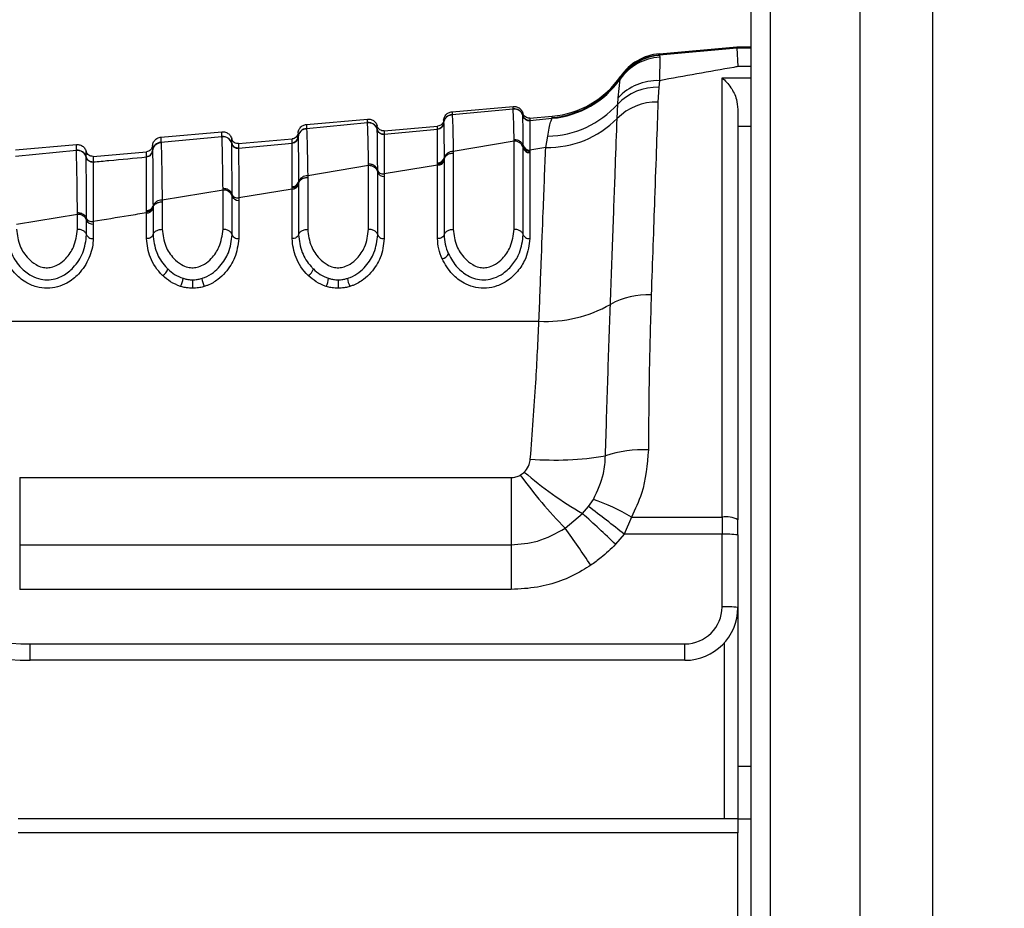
# Model space of a CAD drawing. Header units: millimetres. Extents: x 20 to 26059, y 28 to 17777.
# Tile 15 of 72: x 8912 to 8987, y 6011 to 6078. Entities that reach past the tile are written whole.
import ezdxf

# ---------------------------------------------------------------- set-up
doc = ezdxf.new("R2010")
doc.units = ezdxf.units.MM
doc.header["$LTSCALE"] = 2
doc.layers.add('COMPONENT_GEOMETRY', color=7, linetype='Continuous')
doc.styles.add('SLDTEXTSTYLE0', font='TXT', dxfattribs={"width": 0.75})
doc.dimstyles.new('SLDDIMSTYLE0', dxfattribs={"dimtxt": 150, "dimasz": 6.604, "dimexe": 0, "dimexo": 0.0625, "dimgap": 37.5, "dimtad": 0, "dimtih": 1, "dimtoh": 1, "dimdec": 0, "dimrnd": 1e-09, "dimzin": 12, "dimdsep": 46, "dimtxsty": 'SLDTEXTSTYLE0', "dimsah": 1, "dimcen": 0.09, "dimadec": 0, "dimazin": 3, "dimtfac": 1, "dimtdec": 0, "dimtofl": 0, "dimtmove": 0, "dimatfit": 3, "dimfxl": 1, "dimfrac": 2, "dimtolj": 1, "dimtzin": 12, "dimarcsym": 0})

# ---------------------------------------------------------------- blocks, each defined once
blk = doc.blocks.new('_D_3')
at = {"layer": 'COMPONENT_GEOMETRY', "color": 7}
for p, q in [((8984.055, 8122.326), (1577.678, 8122.326)), ((1584.028, 8122.326), (1584.028, 5436.336)), ((1283.924, 5405.867), (1238.221, 5405.867)), ((1238.221, 5405.867), (1238.221, 5167.742)), ((1884.133, 5405.867), (1929.836, 5405.867)), ((1929.836, 5405.867), (1929.836, 5167.742)), ((1238.221, 5167.742), (1283.924, 5167.742)), ((1929.836, 5167.742), (1884.133, 5167.742)), ((1584.028, 2257.326), (1584.028, 4943.315)), ((8778.92, 2257.326), (1577.678, 2257.326))]:
    blk.add_line(p, q, dxfattribs=at)
for points in [[(1584.028, 8122.326), (1583.012, 8115.722), (1585.044, 8115.722)], [(1584.028, 2257.326), (1585.044, 2263.93), (1583.012, 2263.93)]]:
    blk.add_solid(points, dxfattribs=at)
at = {"layer": 'COMPONENT_GEOMETRY', "color": 7, "char_height": 150, "attachment_point": 1, "style": 'SLDTEXTSTYLE0'}
for s, insert in [('9\'7.45"', (1283.924, 5361.103)), ('2933mm', (1174.862, 5136.675))]:
    blk.add_mtext(s, dxfattribs=dict(at, insert=insert))

msp = doc.modelspace()

# ---------------------------------------------------------------- linework, layer by layer
at = {"color": 8, "linetype": 'Continuous', "lineweight": 25}
for p, q in [((8975.707, 2354.326), (8975.707, 8102.326)), ((8981.172, 8102.326), (8981.172, 2354.326)), ((8968.908, 6573.887), (8968.908, 2354.326)), ((8966.374, 6076.059), (8967.46, 6076.059)), ((8967.46, 6074.625), (8966.46, 6074.625)), ((8965.26, 6073.771), (8967.46, 6073.771)), ((8967.46, 6070.107), (8966.46, 6070.107)), ((8965.46, 6017.768), (8965.46, 6031.081)), ((8966.46, 6021.727), (8967.46, 6021.727))]:
    msp.add_line(p, q, dxfattribs=at)
at = {"color": 7, "linetype": 'Continuous', "lineweight": 25}
for p, q in [((8968.897, 6573.875), (8968.897, 2354.326)), ((8967.46, 5960.6), (8967.46, 6572.768)), ((8960.529, 6075.506), (8966.373, 6076.059)), ((8960.532, 6075.602), (8966.373, 6076.113)), ((8966.373, 6076.059), (8966.373, 6076.113)), ((8966.373, 6076.113), (8967.46, 6076.113)), ((8966.373, 6076.059), (8966.46, 6074.625)), ((8960.529, 6075.506), (8960.548, 6075.479)), ((8960.567, 6075.345), (8960.536, 6073.564)), ((8960.548, 6075.479), (8960.567, 6075.345)), ((8957.406, 6072.261), (8957.556, 6073.677)), ((8957.556, 6073.677), (8957.578, 6073.768)), ((8957.578, 6073.768), (8957.582, 6073.789)), ((8957.582, 6073.789), (8957.585, 6073.884)), ((8960.536, 6073.564), (8960.483, 6073.069)), ((8965.26, 6040.559), (8965.26, 6073.771)), ((8960.483, 6073.069), (8960.42, 6071.946)), ((8957.377, 6071.787), (8957.406, 6072.261)), ((8944.86, 6071.219), (8949.466, 6071.622)), ((8944.861, 6071.002), (8949.466, 6071.441)), ((8949.466, 6071.441), (8949.466, 6071.447)), ((8957.335, 6070.701), (8957.377, 6071.787)), ((8966.46, 6071.395), (8966.46, 6040.361)), ((8933.86, 6070.257), (8938.466, 6070.66)), ((8944.861, 6071.002), (8944.861, 6070.996)), ((8950.204, 6070.926), (8950.204, 6070.93)), ((8950.205, 6070.92), (8950.204, 6070.926)), ((8950.732, 6070.558), (8950.731, 6070.554)), ((8950.731, 6070.554), (8950.731, 6070.548)), ((8950.732, 6070.729), (8952.428, 6070.878)), ((8950.732, 6070.558), (8952.434, 6070.72)), ((8952.434, 6070.72), (8952.424, 6070.768)), ((8922.86, 6069.295), (8927.466, 6069.697)), ((8933.861, 6069.953), (8938.466, 6070.392)), ((8933.861, 6069.953), (8933.861, 6069.947)), ((8938.466, 6070.392), (8938.466, 6070.398)), ((8939.204, 6069.877), (8939.204, 6069.881)), ((8939.205, 6069.871), (8939.204, 6069.877)), ((8939.732, 6069.767), (8943.769, 6070.12)), ((8939.732, 6069.509), (8943.769, 6069.894)), ((8943.769, 6069.898), (8943.769, 6069.904)), ((8943.769, 6069.894), (8943.769, 6069.898)), ((8944.224, 6070.361), (8944.224, 6070.356)), ((8944.224, 6070.356), (8944.224, 6070.352)), ((8922.861, 6068.905), (8927.466, 6069.344)), ((8927.466, 6069.344), (8927.466, 6069.349)), ((8928.732, 6068.804), (8932.769, 6069.158)), ((8933.224, 6069.313), (8933.224, 6069.307)), ((8933.224, 6069.307), (8933.224, 6069.303)), ((8939.732, 6069.509), (8939.731, 6069.506)), ((8939.731, 6069.506), (8939.731, 6069.499)), ((8949.55, 6068.987), (8944.95, 6068.213)), ((8949.55, 6068.987), (8949.549, 6069.105)), ((8949.55, 6062.322), (8949.55, 6068.987)), ((8951.936, 6068.511), (8952.091, 6069.374)), ((8911.86, 6068.332), (8916.466, 6068.735)), ((8911.861, 6067.861), (8916.466, 6068.298)), ((8916.466, 6068.298), (8916.466, 6068.303)), ((8922.224, 6068.265), (8922.224, 6068.26)), ((8922.224, 6068.26), (8922.224, 6068.256)), ((8922.861, 6068.905), (8922.861, 6068.899)), ((8928.204, 6068.829), (8928.204, 6068.833)), ((8928.205, 6068.823), (8928.204, 6068.829)), ((8928.732, 6068.461), (8928.731, 6068.458)), ((8928.731, 6068.458), (8928.731, 6068.452)), ((8928.732, 6068.461), (8932.769, 6068.846)), ((8932.769, 6068.85), (8932.769, 6068.855)), ((8932.769, 6068.846), (8932.769, 6068.85)), ((8944.95, 6068.213), (8944.95, 6068.096)), ((8950.24, 6068.597), (8950.24, 6068.675)), ((8950.24, 6068.481), (8950.24, 6068.597)), ((8950.24, 6061.911), (8950.24, 6068.481)), ((8951.936, 6068.511), (8950.733, 6068.314)), ((8950.733, 6068.314), (8950.733, 6068.235)), ((8950.733, 6068.235), (8950.733, 6068.12)), ((8917.204, 6067.783), (8917.204, 6067.787)), ((8917.204, 6067.777), (8917.204, 6067.783)), ((8917.732, 6067.842), (8921.769, 6068.195)), ((8921.769, 6067.803), (8921.769, 6067.808)), ((8921.769, 6067.799), (8921.769, 6067.803)), ((8944.259, 6067.717), (8944.26, 6067.603)), ((8944.26, 6067.603), (8944.26, 6067.523)), ((8944.26, 6067.523), (8944.26, 6061.911)), ((8944.95, 6068.096), (8944.95, 6062.322)), ((8950.733, 6068.12), (8950.733, 6061.617)), ((8917.732, 6067.415), (8917.731, 6067.412)), ((8917.731, 6067.412), (8917.731, 6067.406)), ((8938.55, 6067.138), (8933.95, 6066.365)), ((8938.55, 6067.138), (8938.549, 6067.256)), ((8938.55, 6062.322), (8938.55, 6067.138)), ((8939.24, 6066.658), (8939.24, 6066.774)), ((8943.767, 6067.171), (8939.733, 6066.51)), ((8943.767, 6067.171), (8943.768, 6067.249)), ((8943.767, 6061.617), (8943.767, 6067.171)), ((8943.768, 6067.249), (8943.768, 6067.359)), ((8933.95, 6066.365), (8933.95, 6066.248)), ((8933.95, 6066.248), (8933.95, 6062.322)), ((8939.24, 6061.911), (8939.24, 6066.658)), ((8939.733, 6066.51), (8939.733, 6066.316)), ((8939.733, 6066.316), (8939.733, 6061.617)), ((8927.55, 6065.291), (8922.95, 6064.52)), ((8927.55, 6065.291), (8927.549, 6065.409)), ((8927.55, 6062.322), (8927.55, 6065.291)), ((8932.767, 6065.368), (8928.733, 6064.707)), ((8932.767, 6065.368), (8932.768, 6065.445)), ((8932.767, 6061.617), (8932.767, 6065.368)), ((8932.768, 6065.445), (8932.768, 6065.556)), ((8933.259, 6065.895), (8933.26, 6065.781)), ((8933.26, 6065.781), (8933.26, 6065.701)), ((8933.26, 6065.701), (8933.26, 6061.911)), ((8922.95, 6064.52), (8922.95, 6064.403)), ((8928.24, 6064.838), (8928.24, 6064.953)), ((8928.24, 6061.911), (8928.24, 6064.838)), ((8928.733, 6064.514), (8928.733, 6061.617)), ((8921.767, 6063.645), (8921.768, 6063.755)), ((8922.259, 6064.076), (8922.26, 6063.962)), ((8922.26, 6063.962), (8922.26, 6063.882)), ((8922.26, 6063.882), (8922.26, 6061.911)), ((8922.95, 6064.403), (8922.95, 6062.322)), ((8916.55, 6063.448), (8911.95, 6062.679)), ((8916.55, 6063.448), (8916.549, 6063.567)), ((8916.55, 6062.322), (8916.55, 6063.448)), ((8917.24, 6063.021), (8917.24, 6063.136)), ((8917.24, 6061.911), (8917.24, 6063.021)), ((8921.767, 6063.568), (8921.767, 6063.645)), ((8921.767, 6061.617), (8921.767, 6063.568)), ((8917.733, 6062.909), (8917.733, 6062.716)), ((8917.733, 6062.716), (8917.733, 6061.617)), ((8895.929, 6055.37), (8951.429, 6055.37)), ((8912.184, 6043.551), (8912.184, 6038.471)), ((8912.184, 6043.551), (8949.339, 6043.551)), ((8949.339, 6043.551), (8949.339, 6038.471)), ((8955.164, 6041.356), (8955.538, 6041.902)), ((8953.407, 6039.721), (8954.708, 6040.831)), ((8954.708, 6040.831), (8955.164, 6041.356)), ((8958.417, 6040.559), (8957.878, 6039.256)), ((8958.417, 6040.559), (8965.26, 6040.559)), ((8965.26, 6040.559), (8965.26, 6039.256)), ((8966.46, 6039.214), (8966.46, 6040.361)), ((8957.878, 6039.256), (8957.215, 6038.5)), ((8965.26, 6039.256), (8957.878, 6039.256)), ((8965.26, 6033.769), (8965.26, 6039.256)), ((8966.46, 6039.214), (8966.46, 6033.727)), ((8912.184, 6038.471), (8912.184, 6035.084)), ((8912.184, 6038.471), (8949.339, 6038.471)), ((8949.339, 6038.471), (8949.339, 6035.084)), ((8949.339, 6035.084), (8912.184, 6035.084)), ((8966.46, 6033.727), (8966.46, 6017.768)), ((8912.985, 6030.969), (8962.46, 6030.969)), ((8912.985, 6029.727), (8912.985, 6030.969)), ((8962.46, 6029.727), (8962.46, 6030.969)), ((8962.46, 6029.727), (8912.985, 6029.727)), ((8912.06, 6017.768), (8966.46, 6017.768)), ((8966.46, 6017.768), (8966.46, 6016.672)), ((8967.46, 6017.727), (8966.46, 6017.727)), ((8966.46, 6016.672), (8912.06, 6016.672)), ((8966.46, 5970.268), (8966.46, 6016.672))]:
    msp.add_line(p, q, dxfattribs=at)
for centre, radius, start, end in [((8960.797, 6071.378), 3.973, 93.31237, 144.64383), ((8960.865, 6071.497), 3.995, 94.53773, 145.36059), ((8960.877, 6071.521), 4, 94.98935, 145.45854), ((8960.881, 6071.617), 4, 95, 145.4788), ((8951.815, 6077.742), 7, 274.9879, 325.41061), ((8951.818, 6077.851), 7, 275, 325.4788), ((8951.82, 6077.699), 7.005, 275.03006, 324.96754), ((8960.378, 6069.533), 4.034, 87.75358, 137.46123), ((8960.36, 6068.965), 4.106, 88.28209, 136.58096), ((8960.322, 6067.743), 4.204, 88.66545, 135.28351), ((8949.527, 6070.744), 0.7, 14.56379, 95.01601), ((8951.978, 6076.619), 7.246, 270.89248, 318.1669), ((8944.921, 6070.305), 0.7, 94.96362, 175.37012), ((8950.688, 6071.056), 0.5, 194.62283, 275.00852), ((8950.688, 6071.046), 0.5, 194.58219, 274.91239), ((8952.095, 6075.87), 7.36, 268.76314, 315.3914), ((8933.921, 6069.256), 0.699, 94.94911, 175.35582), ((8938.527, 6069.695), 0.7, 14.5966, 95.02051), ((8939.688, 6070.007), 0.5, 194.63736, 275.01283), ((8939.688, 6069.997), 0.5, 194.61554, 274.95338), ((8943.726, 6070.402), 0.5, 274.96367, 355.37015), ((8943.726, 6070.392), 0.5, 274.97499, 355.31886), ((8927.527, 6068.646), 0.7, 14.62192, 95.02475), ((8932.726, 6069.353), 0.5, 274.94917, 355.35586), ((8932.726, 6069.344), 0.5, 274.96054, 355.318), ((8949.584, 6068.309), 0.678, 14.68466, 92.86724), ((8916.527, 6067.601), 0.7, 14.64313, 95.02876), ((8921.726, 6068.306), 0.5, 274.93497, 355.34183), ((8921.726, 6068.297), 0.5, 274.94617, 355.31256), ((8922.921, 6068.209), 0.699, 94.93489, 175.34178), ((8928.688, 6068.959), 0.5, 194.65179, 275.0171), ((8928.688, 6068.949), 0.5, 194.64081, 274.97904), ((8944.912, 6067.537), 0.677, 86.85397, 164.61833), ((8950.708, 6068.797), 0.484, 194.61029, 272.93826), ((8950.709, 6068.604), 0.485, 194.68466, 272.86724), ((8917.688, 6067.913), 0.5, 194.66583, 275.02125), ((8917.688, 6067.904), 0.5, 194.66167, 274.99692), ((8943.795, 6067.654), 0.483, 266.6557, 344.29235), ((8943.791, 6067.843), 0.485, 267.21495, 344.89806), ((8938.595, 6066.465), 0.674, 16.66521, 93.76431), ((8933.902, 6065.693), 0.674, 85.97641, 162.5596), ((8939.702, 6066.797), 0.482, 196.66521, 273.76431), ((8927.604, 6064.621), 0.672, 18.79574, 94.61245), ((8932.802, 6065.847), 0.481, 265.78299, 342.23384), ((8932.799, 6066.037), 0.482, 266.29369, 342.86507), ((8922.893, 6063.849), 0.673, 85.15278, 160.35491), ((8928.695, 6064.992), 0.48, 198.79574, 274.61245), ((8921.809, 6064.046), 0.48, 264.96497, 340.02134), ((8921.806, 6064.235), 0.481, 265.43737, 340.68633), ((8916.614, 6062.779), 0.672, 21.08422, 95.40068), ((8917.688, 6063.194), 0.48, 201.08422, 275.40068), ((8943.996, 6060.693), 0.623, 280.68995, 339.45519), ((8922.563, 6059.558), 0.849, 300.37098, 344.02401), ((8933.563, 6059.558), 0.849, 300.37098, 344.02401), ((8922.663, 6058.844), 1.881, 333.49877, 353.0668), ((8927.859, 6058.839), 1.917, 186.79912, 206.00107), ((8933.663, 6058.844), 1.881, 333.49877, 353.0668), ((8938.859, 6058.839), 1.917, 186.79912, 206.00107), ((9205.366, 6058.727), 280.111, 180.04546, 180.17627), ((9216.366, 6058.727), 280.111, 180.04546, 180.17627), ((8959.584, 6051.721), 5.644, 86.67642, 119.24074), ((8951.957, 6065.195), 9.839, 266.92913, 299.66914), ((8952.634, 6067.44), 22.567, 265.27046, 279.74217), ((8959.395, 6035.982), 9.674, 88.20634, 107.70818), ((8980.114, 6065.76), 37.3, 216.19794, 224.27386), ((8969.09, 6065.591), 28.634, 229.04383, 239.85023), ((8950.527, 6027.398), 15.345, 59.0583, 70.94149), ((8895.645, 5974.79), 88.599, 45.97865, 48.19247), ((8906.257, 5975.361), 82.142, 51.06499, 53.45868), ((8965.552, 6038.594), 1.986, 62.79102, 98.44828), ((8860.878, 5973.56), 113.749, 33.8507, 35.566), ((8965.56, 6030.628), 8.633, 84.01335, 91.98909), ((8912.985, 6049.769), 18.8, 234.78286, 270), ((8912.985, 6049.727), 20, 234.78286, 270), ((8962.46, 6033.769), 2.8, 270, 0), ((8962.46, 6033.727), 4, 270, 0), ((8965.56, 6025.141), 8.633, 84.01335, 91.98909)]:
    msp.add_arc(centre, radius, start, end, dxfattribs=at)
for points, knots in [([(8960.532, 6075.602), (8960.532, 6075.597), (8960.532, 6075.589), (8960.53, 6075.532), (8960.529, 6075.506)], [0, 0, 0, 0, 0.541517, 1, 1, 1, 1]), ([(8966.46, 6074.625), (8966.362, 6074.608), (8964.415, 6074.26), (8962.426, 6073.903), (8960.536, 6073.564)], [0, 0, 0, 0, 0.0503496, 1, 1, 1, 1]), ([(8965.26, 6073.771), (8965.263, 6073.769), (8965.495, 6073.591), (8965.91, 6073.141), (8966.368, 6072.285), (8966.434, 6071.652), (8966.46, 6071.395)], [0, 0, 0, 0, 0.005285, 0.4232414, 0.7661018, 1, 1, 1, 1]), ([(8960.42, 6071.946), (8960.383, 6070.894), (8960.309, 6068.77), (8960.144, 6064.041), (8959.999, 6059.869), (8959.911, 6057.355)], [0, 0, 0, 0, 0.280639, 0.566729, 1, 1, 1, 1]), ([(8944.224, 6070.578), (8944.231, 6070.63), (8944.253, 6070.773), (8944.372, 6070.982), (8944.589, 6071.164), (8944.77, 6071.201), (8944.86, 6071.219)], [0, 0, 0, 0, 0.161092, 0.440728, 0.720364, 1, 1, 1, 1]), ([(8944.86, 6071.219), (8944.86, 6071.219), (8944.86, 6071.217), (8944.861, 6071.176), (8944.861, 6071.081), (8944.861, 6071.011), (8944.861, 6071.002)], [0, 0, 0, 0, 0.078728, 0.506313, 0.933899, 1, 1, 1, 1]), ([(8949.466, 6071.447), (8949.466, 6071.45), (8949.466, 6071.508), (8949.466, 6071.598), (8949.466, 6071.614), (8949.466, 6071.622)], [0, 0, 0, 0, 0.024244, 0.500106, 1, 1, 1, 1]), ([(8949.466, 6071.622), (8949.558, 6071.62), (8949.743, 6071.615), (8949.988, 6071.474), (8950.142, 6071.288), (8950.188, 6071.151), (8950.204, 6071.101)], [0, 0, 0, 0, 0.279636, 0.559272, 0.838908, 1, 1, 1, 1]), ([(8949.466, 6071.447), (8949.558, 6071.444), (8949.743, 6071.439), (8949.988, 6071.298), (8950.142, 6071.113), (8950.188, 6070.976), (8950.204, 6070.926)], [0, 0, 0, 0, 0.279599, 0.559199, 0.838798, 1, 1, 1, 1]), ([(8949.549, 6069.105), (8949.548, 6069.13), (8949.533, 6069.842), (8949.505, 6070.983), (8949.479, 6071.289), (8949.466, 6071.441)], [0, 0, 0, 0, 0.018267, 0.509409, 1, 1, 1, 1]), ([(8938.466, 6070.398), (8938.466, 6070.446), (8938.466, 6070.526), (8938.466, 6070.62), (8938.466, 6070.657), (8938.466, 6070.659), (8938.466, 6070.66)], [0, 0, 0, 0, 0.305522, 0.500162, 0.917082, 1, 1, 1, 1]), ([(8938.466, 6070.66), (8938.558, 6070.657), (8938.743, 6070.652), (8938.988, 6070.511), (8939.142, 6070.326), (8939.188, 6070.189), (8939.204, 6070.139)], [0, 0, 0, 0, 0.279636, 0.559272, 0.838908, 1, 1, 1, 1]), ([(8944.224, 6070.356), (8944.232, 6070.408), (8944.253, 6070.55), (8944.373, 6070.759), (8944.59, 6070.941), (8944.771, 6070.977), (8944.861, 6070.996)], [0, 0, 0, 0, 0.160966, 0.440644, 0.720322, 1, 1, 1, 1]), ([(8944.224, 6070.578), (8944.224, 6070.568), (8944.224, 6070.552), (8944.224, 6070.459), (8944.224, 6070.393), (8944.224, 6070.361)], [0, 0, 0, 0, 0.50631, 0.762623, 1, 1, 1, 1]), ([(8944.861, 6070.996), (8944.863, 6070.985), (8944.878, 6070.886), (8944.903, 6070.352), (8944.93, 6069.233), (8944.945, 6068.462), (8944.95, 6068.213)], [0, 0, 0, 0, 0.0581112, 0.5134808, 0.8432452, 1, 1, 1, 1]), ([(8950.204, 6070.93), (8950.204, 6070.952), (8950.204, 6071.005), (8950.204, 6071.08), (8950.204, 6071.093), (8950.204, 6071.101)], [0, 0, 0, 0, 0.206416, 0.494549, 1, 1, 1, 1]), ([(8950.24, 6068.675), (8950.239, 6068.728), (8950.232, 6069.499), (8950.222, 6070.355), (8950.211, 6070.822), (8950.206, 6070.897), (8950.205, 6070.92)], [0, 0, 0, 0, 0.040645, 0.584105, 0.874491, 1, 1, 1, 1]), ([(8950.731, 6070.548), (8950.731, 6070.524), (8950.732, 6070.443), (8950.732, 6069.98), (8950.733, 6068.981), (8950.733, 6068.314)], [0, 0, 0, 0, 0.125665, 0.416296, 1, 1, 1, 1]), ([(8950.732, 6070.729), (8950.732, 6070.721), (8950.732, 6070.708), (8950.732, 6070.633), (8950.732, 6070.58), (8950.732, 6070.558)], [0, 0, 0, 0, 0.50545, 0.793584, 1, 1, 1, 1]), ([(8952.091, 6069.374), (8952.164, 6069.785), (8952.288, 6070.484), (8952.392, 6070.651), (8952.434, 6070.72)], [0, 0, 0, 0, 0.587951, 1, 1, 1, 1]), ([(8952.424, 6070.768), (8952.425, 6070.8), (8952.427, 6070.864), (8952.428, 6070.873), (8952.428, 6070.878)], [0, 0, 0, 0, 0.491504, 1, 1, 1, 1]), ([(8956.827, 6056.646), (8956.895, 6058.542), (8957.034, 6062.389), (8957.206, 6067.133), (8957.293, 6069.548), (8957.335, 6070.701)], [0, 0, 0, 0, 0.336897, 0.683326, 1, 1, 1, 1]), ([(8927.466, 6069.349), (8927.466, 6069.419), (8927.466, 6069.525), (8927.466, 6069.636), (8927.466, 6069.69), (8927.466, 6069.696), (8927.466, 6069.697)], [0, 0, 0, 0, 0.331322, 0.500214, 0.838141, 1, 1, 1, 1]), ([(8927.466, 6069.697), (8927.558, 6069.695), (8927.743, 6069.69), (8927.988, 6069.549), (8928.142, 6069.363), (8928.188, 6069.227), (8928.204, 6069.177)], [0, 0, 0, 0, 0.279636, 0.559272, 0.838908, 1, 1, 1, 1]), ([(8933.224, 6069.616), (8933.231, 6069.668), (8933.253, 6069.81), (8933.372, 6070.02), (8933.589, 6070.202), (8933.77, 6070.238), (8933.86, 6070.257)], [0, 0, 0, 0, 0.161092, 0.440728, 0.720364, 1, 1, 1, 1]), ([(8933.224, 6069.307), (8933.232, 6069.359), (8933.253, 6069.501), (8933.373, 6069.71), (8933.59, 6069.892), (8933.771, 6069.928), (8933.861, 6069.947)], [0, 0, 0, 0, 0.161001, 0.440667, 0.720334, 1, 1, 1, 1]), ([(8933.86, 6070.257), (8933.86, 6070.251), (8933.861, 6070.242), (8933.861, 6070.164), (8933.861, 6070.071), (8933.861, 6069.974), (8933.861, 6069.953)], [0, 0, 0, 0, 0.32369, 0.504431, 0.893531, 1, 1, 1, 1]), ([(8933.861, 6069.947), (8933.862, 6069.941), (8933.87, 6069.87), (8933.885, 6069.583), (8933.908, 6068.77), (8933.929, 6067.743), (8933.944, 6066.76), (8933.95, 6066.365)], [0, 0, 0, 0, 0.02498, 0.311752, 0.510885, 0.803406, 1, 1, 1, 1]), ([(8938.466, 6070.398), (8938.558, 6070.395), (8938.743, 6070.39), (8938.988, 6070.249), (8939.142, 6070.064), (8939.188, 6069.927), (8939.204, 6069.877)], [0, 0, 0, 0, 0.27961, 0.559221, 0.838831, 1, 1, 1, 1]), ([(8938.549, 6067.256), (8938.54, 6067.773), (8938.525, 6068.657), (8938.502, 6069.639), (8938.483, 6070.211), (8938.471, 6070.343), (8938.466, 6070.392)], [0, 0, 0, 0, 0.296146, 0.5073, 0.816527, 1, 1, 1, 1]), ([(8939.204, 6069.881), (8939.204, 6069.955), (8939.204, 6070.063), (8939.204, 6070.128), (8939.204, 6070.135), (8939.204, 6070.139)], [0, 0, 0, 0, 0.49639, 0.731261, 1, 1, 1, 1]), ([(8939.24, 6066.774), (8939.24, 6066.862), (8939.234, 6067.775), (8939.224, 6068.833), (8939.213, 6069.643), (8939.207, 6069.795), (8939.205, 6069.871)], [0, 0, 0, 0, 0.048389, 0.50682, 0.753735, 1, 1, 1, 1]), ([(8939.732, 6069.767), (8939.732, 6069.763), (8939.732, 6069.756), (8939.732, 6069.691), (8939.732, 6069.583), (8939.732, 6069.509)], [0, 0, 0, 0, 0.268737, 0.503609, 1, 1, 1, 1]), ([(8943.768, 6067.359), (8943.768, 6067.744), (8943.767, 6069.175), (8943.768, 6069.591), (8943.769, 6069.894)], [0, 0, 0, 0, 0.268949, 1, 1, 1, 1]), ([(8943.769, 6069.904), (8943.769, 6069.936), (8943.769, 6070.002), (8943.769, 6070.094), (8943.769, 6070.11), (8943.769, 6070.12)], [0, 0, 0, 0, 0.237377, 0.493688, 1, 1, 1, 1]), ([(8944.224, 6070.352), (8944.225, 6070.341), (8944.233, 6070.209), (8944.244, 6069.479), (8944.256, 6068.107), (8944.259, 6067.717)], [0, 0, 0, 0, 0.058019, 0.731528, 1, 1, 1, 1]), ([(8922.224, 6068.653), (8922.231, 6068.705), (8922.253, 6068.848), (8922.372, 6069.058), (8922.589, 6069.239), (8922.77, 6069.276), (8922.86, 6069.295)], [0, 0, 0, 0, 0.161092, 0.440728, 0.720364, 1, 1, 1, 1]), ([(8922.86, 6069.295), (8922.86, 6069.295), (8922.861, 6069.294), (8922.861, 6069.27), (8922.861, 6069.181), (8922.861, 6069.071), (8922.861, 6068.949), (8922.861, 6068.905)], [0, 0, 0, 0, 0.023999, 0.34354, 0.503304, 0.822907, 1, 1, 1, 1]), ([(8927.466, 6069.349), (8927.558, 6069.347), (8927.743, 6069.342), (8927.988, 6069.201), (8928.142, 6069.015), (8928.188, 6068.879), (8928.204, 6068.829)], [0, 0, 0, 0, 0.279617, 0.559234, 0.838851, 1, 1, 1, 1]), ([(8927.549, 6065.409), (8927.54, 6066.094), (8927.525, 6067.188), (8927.502, 6068.352), (8927.484, 6069.083), (8927.471, 6069.263), (8927.466, 6069.344)], [0, 0, 0, 0, 0.316585, 0.505351, 0.78008, 1, 1, 1, 1]), ([(8928.204, 6068.833), (8928.204, 6068.931), (8928.204, 6069.069), (8928.204, 6069.16), (8928.204, 6069.171), (8928.204, 6069.177)], [0, 0, 0, 0, 0.497408, 0.70081, 1, 1, 1, 1]), ([(8932.769, 6068.855), (8932.769, 6068.907), (8932.769, 6068.998), (8932.769, 6069.123), (8932.769, 6069.143), (8932.769, 6069.158)], [0, 0, 0, 0, 0.2788864, 0.4955735, 1, 1, 1, 1]), ([(8933.224, 6069.616), (8933.224, 6069.601), (8933.224, 6069.581), (8933.224, 6069.456), (8933.224, 6069.364), (8933.224, 6069.313)], [0, 0, 0, 0, 0.504425, 0.721113, 1, 1, 1, 1]), ([(8933.224, 6069.303), (8933.225, 6069.285), (8933.23, 6069.161), (8933.239, 6068.57), (8933.25, 6067.312), (8933.256, 6066.381), (8933.259, 6065.895)], [0, 0, 0, 0, 0.073597, 0.507112, 0.742765, 1, 1, 1, 1]), ([(8939.731, 6069.499), (8939.732, 6069.42), (8939.732, 6069.262), (8939.733, 6068.456), (8939.733, 6067.288), (8939.733, 6066.51)], [0, 0, 0, 0, 0.250116, 0.500765, 1, 1, 1, 1]), ([(8950.24, 6068.597), (8950.228, 6068.642), (8950.195, 6068.764), (8950.057, 6068.937), (8949.824, 6069.078), (8949.64, 6069.096), (8949.549, 6069.105)], [0, 0, 0, 0, 0.160815, 0.440545, 0.720273, 1, 1, 1, 1]), ([(8916.466, 6068.303), (8916.466, 6068.316), (8916.466, 6068.415), (8916.466, 6068.53), (8916.466, 6068.655), (8916.466, 6068.723), (8916.466, 6068.732), (8916.466, 6068.735)], [0, 0, 0, 0, 0.045283, 0.348609, 0.500266, 0.803652, 1, 1, 1, 1]), ([(8916.466, 6068.735), (8916.558, 6068.733), (8916.743, 6068.728), (8916.988, 6068.587), (8917.142, 6068.401), (8917.188, 6068.264), (8917.204, 6068.214)], [0, 0, 0, 0, 0.279636, 0.559272, 0.838908, 1, 1, 1, 1]), ([(8916.466, 6068.303), (8916.558, 6068.301), (8916.743, 6068.296), (8916.988, 6068.155), (8917.142, 6067.969), (8917.188, 6067.833), (8917.204, 6067.783)], [0, 0, 0, 0, 0.279621, 0.559243, 0.838864, 1, 1, 1, 1]), ([(8916.549, 6063.567), (8916.539, 6064.417), (8916.524, 6065.709), (8916.495, 6067.536), (8916.478, 6067.973), (8916.466, 6068.298)], [0, 0, 0, 0, 0.331863, 0.504238, 1, 1, 1, 1]), ([(8917.204, 6067.787), (8917.204, 6067.909), (8917.204, 6068.076), (8917.204, 6068.192), (8917.204, 6068.206), (8917.204, 6068.214)], [0, 0, 0, 0, 0.498061, 0.680482, 1, 1, 1, 1]), ([(8922.224, 6068.26), (8922.232, 6068.312), (8922.253, 6068.454), (8922.373, 6068.663), (8922.59, 6068.844), (8922.771, 6068.881), (8922.861, 6068.899)], [0, 0, 0, 0, 0.161023, 0.440682, 0.720341, 1, 1, 1, 1]), ([(8922.224, 6068.653), (8922.224, 6068.635), (8922.224, 6068.61), (8922.224, 6068.454), (8922.224, 6068.337), (8922.224, 6068.265)], [0, 0, 0, 0, 0.503297, 0.694828, 1, 1, 1, 1]), ([(8922.224, 6068.256), (8922.224, 6068.241), (8922.23, 6068.097), (8922.238, 6067.412), (8922.25, 6065.858), (8922.256, 6064.723), (8922.259, 6064.076)], [0, 0, 0, 0, 0.051672, 0.505066, 0.717512, 1, 1, 1, 1]), ([(8922.861, 6068.899), (8922.863, 6068.877), (8922.872, 6068.773), (8922.886, 6068.376), (8922.903, 6067.641), (8922.924, 6066.543), (8922.939, 6065.378), (8922.95, 6064.52)], [0, 0, 0, 0, 0.071059, 0.328707, 0.508594, 0.637825, 1, 1, 1, 1]), ([(8928.24, 6064.954), (8928.24, 6065.02), (8928.234, 6066.152), (8928.225, 6067.446), (8928.213, 6068.511), (8928.208, 6068.712), (8928.205, 6068.823)], [0, 0, 0, 0, 0.029742, 0.504683, 0.725321, 1, 1, 1, 1]), ([(8928.731, 6068.452), (8928.731, 6068.451), (8928.732, 6068.384), (8928.732, 6068.11), (8928.733, 6067.096), (8928.733, 6065.683), (8928.733, 6064.707)], [0, 0, 0, 0, 0.004284, 0.278167, 0.501483, 1, 1, 1, 1]), ([(8928.732, 6068.804), (8928.732, 6068.798), (8928.732, 6068.788), (8928.732, 6068.697), (8928.732, 6068.559), (8928.732, 6068.461)], [0, 0, 0, 0, 0.299188, 0.502591, 1, 1, 1, 1]), ([(8932.768, 6065.556), (8932.768, 6066.027), (8932.768, 6066.931), (8932.768, 6068.146), (8932.769, 6068.714), (8932.769, 6068.829), (8932.769, 6068.846)], [0, 0, 0, 0, 0.257471, 0.493197, 0.926487, 1, 1, 1, 1]), ([(8951.429, 6055.37), (8951.486, 6056.848), (8951.601, 6059.833), (8951.78, 6064.472), (8951.877, 6066.988), (8951.936, 6068.511)], [0, 0, 0, 0, 0.279346, 0.564006, 1, 1, 1, 1]), ([(8917.24, 6063.137), (8917.24, 6063.284), (8917.236, 6064.089), (8917.229, 6065.251), (8917.218, 6067.005), (8917.21, 6067.456), (8917.204, 6067.777)], [0, 0, 0, 0, 0.055685, 0.303138, 0.50423, 1, 1, 1, 1]), ([(8917.732, 6067.842), (8917.732, 6067.834), (8917.732, 6067.82), (8917.732, 6067.704), (8917.732, 6067.537), (8917.732, 6067.415)], [0, 0, 0, 0, 0.319517, 0.501938, 1, 1, 1, 1]), ([(8917.732, 6067.415), (8918.132, 6067.453), (8919.478, 6067.581), (8920.823, 6067.709), (8921.769, 6067.799)], [0, 0, 0, 0, 0.297159, 1, 1, 1, 1]), ([(8921.768, 6063.755), (8921.768, 6063.805), (8921.768, 6064.471), (8921.768, 6065.499), (8921.768, 6067.114), (8921.769, 6067.516), (8921.769, 6067.799)], [0, 0, 0, 0, 0.021195, 0.282969, 0.495586, 1, 1, 1, 1]), ([(8921.769, 6067.808), (8921.769, 6067.88), (8921.769, 6067.997), (8921.769, 6068.152), (8921.769, 6068.177), (8921.769, 6068.195)], [0, 0, 0, 0, 0.305171, 0.496702, 1, 1, 1, 1]), ([(8944.26, 6067.603), (8944.272, 6067.646), (8944.306, 6067.765), (8944.443, 6067.932), (8944.675, 6068.069), (8944.859, 6068.087), (8944.95, 6068.096)], [0, 0, 0, 0, 0.161268, 0.440845, 0.720423, 1, 1, 1, 1]), ([(8917.731, 6067.406), (8917.732, 6067.394), (8917.732, 6067.238), (8917.733, 6066.534), (8917.733, 6064.915), (8917.733, 6063.788), (8917.733, 6063.028), (8917.733, 6062.909)], [0, 0, 0, 0, 0.038421, 0.501138, 0.704054, 0.953619, 1, 1, 1, 1]), ([(8939.24, 6066.774), (8939.228, 6066.816), (8939.195, 6066.933), (8939.057, 6067.097), (8938.824, 6067.231), (8938.641, 6067.248), (8938.549, 6067.257)], [0, 0, 0, 0, 0.160955, 0.440637, 0.720318, 1, 1, 1, 1]), ([(8939.24, 6066.774), (8939.256, 6066.734), (8939.287, 6066.654), (8939.404, 6066.562), (8939.557, 6066.505), (8939.674, 6066.508), (8939.733, 6066.51)], [0, 0, 0, 0, 0.250094, 0.50011, 0.75007, 1, 1, 1, 1]), ([(8933.26, 6065.781), (8933.272, 6065.822), (8933.306, 6065.934), (8933.443, 6066.093), (8933.675, 6066.222), (8933.859, 6066.239), (8933.95, 6066.248)], [0, 0, 0, 0, 0.161233, 0.440822, 0.720411, 1, 1, 1, 1]), ([(8928.24, 6064.953), (8928.228, 6064.993), (8928.195, 6065.103), (8928.057, 6065.259), (8927.825, 6065.386), (8927.641, 6065.402), (8927.549, 6065.41)], [0, 0, 0, 0, 0.160979, 0.440653, 0.720326, 1, 1, 1, 1]), ([(8933.26, 6065.781), (8933.244, 6065.735), (8933.213, 6065.644), (8933.096, 6065.535), (8932.943, 6065.46), (8932.826, 6065.45), (8932.768, 6065.445)], [0, 0, 0, 0, 0.249999, 0.499999, 0.749999, 1, 1, 1, 1]), ([(8928.24, 6064.953), (8928.256, 6064.916), (8928.287, 6064.841), (8928.404, 6064.755), (8928.557, 6064.702), (8928.674, 6064.706), (8928.733, 6064.707)], [0, 0, 0, 0, 0.250077, 0.500091, 0.750057, 1, 1, 1, 1]), ([(8928.733, 6064.707), (8928.733, 6064.705), (8928.733, 6064.641), (8928.733, 6064.576), (8928.733, 6064.514)], [0, 0, 0, 0, 0.036212, 1, 1, 1, 1]), ([(8922.26, 6063.962), (8922.244, 6063.919), (8922.213, 6063.833), (8922.096, 6063.73), (8921.943, 6063.659), (8921.826, 6063.649), (8921.767, 6063.645)], [0, 0, 0, 0, 0.249999, 0.499999, 0.749999, 1, 1, 1, 1]), ([(8922.26, 6063.962), (8922.272, 6064), (8922.306, 6064.106), (8922.443, 6064.256), (8922.675, 6064.379), (8922.859, 6064.395), (8922.95, 6064.403)], [0, 0, 0, 0, 0.161211, 0.440807, 0.720404, 1, 1, 1, 1]), ([(8917.24, 6063.136), (8917.228, 6063.174), (8917.195, 6063.278), (8917.057, 6063.424), (8916.825, 6063.544), (8916.641, 6063.559), (8916.549, 6063.567)], [0, 0, 0, 0, 0.160996, 0.440664, 0.720332, 1, 1, 1, 1]), ([(8917.24, 6063.136), (8917.256, 6063.101), (8917.287, 6063.031), (8917.405, 6062.952), (8917.558, 6062.903), (8917.675, 6062.907), (8917.733, 6062.909)], [0, 0, 0, 0, 0.250067, 0.500079, 0.75005, 1, 1, 1, 1]), ([(8921.767, 6063.568), (8921.315, 6063.494), (8919.971, 6063.274), (8918.626, 6063.055), (8917.733, 6062.909)], [0, 0, 0, 0, 0.336526, 1, 1, 1, 1]), ([(8911.95, 6062.322), (8912.003, 6061.894), (8912.096, 6061.131), (8912.692, 6060.205), (8913.315, 6059.677), (8913.839, 6059.45), (8914.293, 6059.396), (8914.743, 6059.476), (8915.23, 6059.712), (8915.801, 6060.208), (8916.395, 6061.107), (8916.492, 6061.869), (8916.55, 6062.322)], [0, 0, 0, 0, 0.181549, 0.323795, 0.40885, 0.462296, 0.504185, 0.545984, 0.60056, 0.677304, 0.807908, 1, 1, 1, 1]), ([(8917.24, 6061.911), (8917.228, 6061.947), (8917.195, 6062.046), (8917.057, 6062.186), (8916.825, 6062.3), (8916.642, 6062.315), (8916.55, 6062.322)], [0, 0, 0, 0, 0.161092, 0.440728, 0.720364, 1, 1, 1, 1]), ([(8922.26, 6061.911), (8922.272, 6061.947), (8922.306, 6062.046), (8922.443, 6062.186), (8922.675, 6062.3), (8922.859, 6062.315), (8922.95, 6062.322)], [0, 0, 0, 0, 0.161092, 0.440728, 0.720364, 1, 1, 1, 1]), ([(8922.95, 6062.322), (8923.003, 6061.894), (8923.096, 6061.131), (8923.692, 6060.205), (8924.315, 6059.677), (8924.839, 6059.45), (8925.293, 6059.396), (8925.743, 6059.476), (8926.23, 6059.712), (8926.801, 6060.208), (8927.395, 6061.107), (8927.492, 6061.869), (8927.55, 6062.322)], [0, 0, 0, 0, 0.181549, 0.323795, 0.40885, 0.462296, 0.504185, 0.545984, 0.60056, 0.677304, 0.807908, 1, 1, 1, 1]), ([(8928.24, 6061.911), (8928.228, 6061.947), (8928.195, 6062.046), (8928.057, 6062.186), (8927.825, 6062.3), (8927.642, 6062.315), (8927.55, 6062.322)], [0, 0, 0, 0, 0.161092, 0.440728, 0.720364, 1, 1, 1, 1]), ([(8933.26, 6061.911), (8933.272, 6061.947), (8933.306, 6062.046), (8933.443, 6062.186), (8933.675, 6062.3), (8933.859, 6062.315), (8933.95, 6062.322)], [0, 0, 0, 0, 0.161092, 0.440728, 0.720364, 1, 1, 1, 1]), ([(8933.95, 6062.322), (8934.003, 6061.894), (8934.096, 6061.131), (8934.692, 6060.205), (8935.315, 6059.677), (8935.839, 6059.45), (8936.293, 6059.396), (8936.743, 6059.476), (8937.23, 6059.712), (8937.801, 6060.208), (8938.395, 6061.107), (8938.492, 6061.869), (8938.55, 6062.322)], [0, 0, 0, 0, 0.1815485, 0.3237951, 0.4088504, 0.462296, 0.5041852, 0.5459836, 0.6005596, 0.6773038, 0.8079076, 1, 1, 1, 1]), ([(8939.24, 6061.911), (8939.228, 6061.947), (8939.195, 6062.046), (8939.057, 6062.186), (8938.825, 6062.3), (8938.642, 6062.315), (8938.55, 6062.322)], [0, 0, 0, 0, 0.161092, 0.440728, 0.720364, 1, 1, 1, 1]), ([(8944.26, 6061.911), (8944.272, 6061.947), (8944.306, 6062.046), (8944.443, 6062.186), (8944.675, 6062.3), (8944.859, 6062.315), (8944.95, 6062.322)], [0, 0, 0, 0, 0.161092, 0.440728, 0.720364, 1, 1, 1, 1]), ([(8944.95, 6062.322), (8945.003, 6061.894), (8945.096, 6061.131), (8945.692, 6060.206), (8946.315, 6059.677), (8946.839, 6059.45), (8947.293, 6059.396), (8947.742, 6059.476), (8948.23, 6059.712), (8948.8, 6060.208), (8949.395, 6061.106), (8949.492, 6061.868), (8949.55, 6062.322)], [0, 0, 0, 0, 0.181496, 0.323762, 0.408831, 0.462283, 0.504169, 0.545965, 0.600528, 0.677267, 0.807828, 1, 1, 1, 1]), ([(8950.24, 6061.911), (8950.228, 6061.947), (8950.195, 6062.046), (8950.057, 6062.186), (8949.825, 6062.3), (8949.642, 6062.315), (8949.55, 6062.322)], [0, 0, 0, 0, 0.161092, 0.440728, 0.720364, 1, 1, 1, 1]), ([(8917.733, 6061.617), (8917.733, 6061.569), (8917.726, 6061.083), (8917.503, 6060.15), (8916.793, 6059.021), (8915.896, 6058.293), (8915.055, 6057.94), (8914.249, 6057.827), (8913.4, 6057.946), (8912.521, 6058.34), (8911.661, 6059.092), (8910.934, 6060.241), (8910.826, 6061.13), (8910.767, 6061.617)], [0, 0, 0, 0, 0.015176, 0.154016, 0.287928, 0.380186, 0.440103, 0.499621, 0.560833, 0.630065, 0.72299, 0.848336, 1, 1, 1, 1]), ([(8911.26, 6061.911), (8911.315, 6061.455), (8911.414, 6060.629), (8912.072, 6059.576), (8912.827, 6058.907), (8913.563, 6058.572), (8914.249, 6058.474), (8914.898, 6058.567), (8915.603, 6058.866), (8916.385, 6059.513), (8917.08, 6060.592), (8917.184, 6061.449), (8917.24, 6061.911)], [0, 0, 0, 0, 0.1594404, 0.2891501, 0.3811989, 0.4457864, 0.5004163, 0.5535192, 0.6091655, 0.699962, 0.8382736, 1, 1, 1, 1]), ([(8922.992, 6058.826), (8922.988, 6058.83), (8922.568, 6059.237), (8921.939, 6060.179), (8921.824, 6061.139), (8921.767, 6061.617)], [0, 0, 0, 0, 0.005036, 0.503601, 1, 1, 1, 1]), ([(8922.26, 6061.911), (8922.314, 6061.463), (8922.412, 6060.638), (8922.948, 6059.763), (8923.321, 6059.383), (8923.379, 6059.324)], [0, 0, 0, 0, 0.500688, 0.922786, 1, 1, 1, 1]), ([(8925.956, 6058.612), (8926.022, 6058.635), (8926.344, 6058.743), (8927.043, 6059.168), (8927.61, 6059.852), (8928.116, 6060.825), (8928.188, 6061.455), (8928.24, 6061.911)], [0, 0, 0, 0, 0.041437, 0.201296, 0.499179, 0.63727, 1, 1, 1, 1]), ([(8928.733, 6061.617), (8928.677, 6061.13), (8928.598, 6060.455), (8928.045, 6059.398), (8927.401, 6058.635), (8926.599, 6058.154), (8926.217, 6058.026), (8926.136, 6057.999)], [0, 0, 0, 0, 0.35082, 0.485426, 0.783992, 0.954198, 1, 1, 1, 1]), ([(8933.992, 6058.826), (8933.988, 6058.83), (8933.568, 6059.237), (8932.939, 6060.179), (8932.824, 6061.139), (8932.767, 6061.617)], [0, 0, 0, 0, 0.005036, 0.503601, 1, 1, 1, 1]), ([(8933.26, 6061.911), (8933.314, 6061.463), (8933.412, 6060.638), (8933.948, 6059.763), (8934.321, 6059.383), (8934.379, 6059.324)], [0, 0, 0, 0, 0.500688, 0.922786, 1, 1, 1, 1]), ([(8936.956, 6058.612), (8937.022, 6058.635), (8937.344, 6058.743), (8938.043, 6059.168), (8938.61, 6059.852), (8939.116, 6060.825), (8939.188, 6061.455), (8939.24, 6061.911)], [0, 0, 0, 0, 0.041437, 0.201296, 0.499179, 0.63727, 1, 1, 1, 1]), ([(8939.733, 6061.617), (8939.677, 6061.13), (8939.598, 6060.455), (8939.045, 6059.398), (8938.401, 6058.635), (8937.599, 6058.154), (8937.217, 6058.026), (8937.136, 6057.999)], [0, 0, 0, 0, 0.35082, 0.485426, 0.783992, 0.954198, 1, 1, 1, 1]), ([(8944.112, 6060.081), (8944.012, 6060.337), (8943.811, 6060.848), (8943.782, 6061.361), (8943.767, 6061.617)], [0, 0, 0, 0, 0.500182, 1, 1, 1, 1]), ([(8950.733, 6061.617), (8950.675, 6061.129), (8950.578, 6060.322), (8949.932, 6059.231), (8949.186, 6058.481), (8948.313, 6058.016), (8947.663, 6057.877), (8947.059, 6057.856), (8946.457, 6057.937), (8945.617, 6058.286), (8944.72, 6058.995), (8944.336, 6059.681), (8944.112, 6060.081)], [0, 0, 0, 0, 0.180877, 0.299274, 0.418536, 0.504076, 0.577303, 0.595203, 0.666075, 0.737401, 0.846797, 1, 1, 1, 1]), ([(8944.26, 6061.911), (8944.274, 6061.671), (8944.301, 6061.191), (8944.487, 6060.714), (8944.579, 6060.475)], [0, 0, 0, 0, 0.500117, 1, 1, 1, 1]), ([(8944.579, 6060.475), (8944.783, 6060.107), (8945.124, 6059.49), (8945.91, 6058.86), (8946.611, 6058.564), (8947.098, 6058.497), (8947.579, 6058.514), (8948.112, 6058.63), (8948.852, 6059.031), (8949.509, 6059.7), (8950.097, 6060.703), (8950.186, 6061.454), (8950.24, 6061.911)], [0, 0, 0, 0, 0.159617, 0.26824, 0.335062, 0.398894, 0.414917, 0.481423, 0.563154, 0.683873, 0.808015, 1, 1, 1, 1]), ([(8923.379, 6059.324), (8923.541, 6059.178), (8923.866, 6058.886), (8924.309, 6058.707), (8924.53, 6058.617)], [0, 0, 0, 0, 0.500365, 1, 1, 1, 1]), ([(8934.379, 6059.324), (8934.541, 6059.178), (8934.866, 6058.886), (8935.309, 6058.707), (8935.53, 6058.617)], [0, 0, 0, 0, 0.500365, 1, 1, 1, 1]), ([(8924.346, 6058.005), (8924.081, 6058.111), (8923.561, 6058.319), (8923.179, 6058.66), (8922.992, 6058.826)], [0, 0, 0, 0, 0.511867, 1, 1, 1, 1]), ([(8924.53, 6058.617), (8924.558, 6058.608), (8924.675, 6058.573), (8924.915, 6058.519), (8925.133, 6058.51), (8925.255, 6058.505)], [0, 0, 0, 0, 0.1213016, 0.5074656, 1, 1, 1, 1]), ([(8925.255, 6058.505), (8925.373, 6058.51), (8925.588, 6058.52), (8925.819, 6058.572), (8925.933, 6058.605), (8925.956, 6058.612)], [0, 0, 0, 0, 0.492803, 0.897023, 1, 1, 1, 1]), ([(8935.346, 6058.005), (8935.081, 6058.111), (8934.561, 6058.319), (8934.179, 6058.66), (8933.992, 6058.826)], [0, 0, 0, 0, 0.5118667, 1, 1, 1, 1]), ([(8935.53, 6058.617), (8935.558, 6058.608), (8935.675, 6058.573), (8935.915, 6058.519), (8936.133, 6058.51), (8936.255, 6058.505)], [0, 0, 0, 0, 0.121302, 0.507466, 1, 1, 1, 1]), ([(8936.255, 6058.505), (8936.373, 6058.51), (8936.588, 6058.52), (8936.819, 6058.572), (8936.933, 6058.605), (8936.956, 6058.612)], [0, 0, 0, 0, 0.492803, 0.897023, 1, 1, 1, 1]), ([(8925.256, 6057.865), (8925.102, 6057.872), (8924.828, 6057.883), (8924.527, 6057.95), (8924.381, 6057.994), (8924.346, 6058.005)], [0, 0, 0, 0, 0.4965535, 0.8807999, 1, 1, 1, 1]), ([(8926.136, 6057.999), (8926.108, 6057.991), (8925.966, 6057.949), (8925.675, 6057.884), (8925.405, 6057.872), (8925.256, 6057.865)], [0, 0, 0, 0, 0.101098, 0.503376, 1, 1, 1, 1]), ([(8936.256, 6057.865), (8936.102, 6057.872), (8935.828, 6057.883), (8935.527, 6057.95), (8935.381, 6057.994), (8935.346, 6058.005)], [0, 0, 0, 0, 0.4965535, 0.8807999, 1, 1, 1, 1]), ([(8937.136, 6057.999), (8937.108, 6057.991), (8936.966, 6057.949), (8936.675, 6057.884), (8936.405, 6057.872), (8936.256, 6057.865)], [0, 0, 0, 0, 0.101098, 0.503376, 1, 1, 1, 1]), ([(8959.911, 6057.355), (8959.855, 6055.524), (8959.743, 6051.821), (8959.713, 6047.722), (8959.698, 6045.651)], [0, 0, 0, 0, 0.494606, 1, 1, 1, 1]), ([(8956.453, 6045.198), (8956.512, 6047.182), (8956.633, 6051.206), (8956.762, 6054.816), (8956.827, 6056.646)], [0, 0, 0, 0, 0.493295, 1, 1, 1, 1]), ([(8950.773, 6044.949), (8950.923, 6046.914), (8951.202, 6050.588), (8951.357, 6053.852), (8951.429, 6055.37)], [0, 0, 0, 0, 0.5349, 1, 1, 1, 1]), ([(8955.538, 6041.902), (8955.846, 6042.545), (8956.354, 6043.605), (8956.425, 6044.748), (8956.453, 6045.198)], [0, 0, 0, 0, 0.6067119, 1, 1, 1, 1]), ([(8959.698, 6045.651), (8959.607, 6044.531), (8959.464, 6042.771), (8958.696, 6041.149), (8958.417, 6040.559)], [0, 0, 0, 0, 0.636154, 1, 1, 1, 1]), ([(8950.321, 6043.966), (8950.349, 6043.995), (8950.512, 6044.158), (8950.704, 6044.489), (8950.753, 6044.812), (8950.773, 6044.949)], [0, 0, 0, 0, 0.109504, 0.621551, 1, 1, 1, 1]), ([(8949.339, 6043.551), (8949.424, 6043.556), (8949.632, 6043.567), (8949.86, 6043.644), (8949.99, 6043.718), (8950.014, 6043.731)], [0, 0, 0, 0, 0.361865, 0.882526, 1, 1, 1, 1]), ([(8950.014, 6043.731), (8950.022, 6043.736), (8950.133, 6043.803), (8950.23, 6043.888), (8950.321, 6043.966)], [0, 0, 0, 0, 0.07521, 1, 1, 1, 1]), ([(8949.339, 6038.471), (8950.008, 6038.518), (8951.457, 6038.621), (8952.725, 6039.336), (8953.407, 6039.721)], [0, 0, 0, 0, 0.461514, 1, 1, 1, 1]), ([(8957.215, 6038.5), (8956.86, 6038.152), (8956.276, 6037.579), (8955.609, 6037.107), (8955.346, 6036.922)], [0, 0, 0, 0, 0.606999, 1, 1, 1, 1]), ([(8955.346, 6036.922), (8955.13, 6036.783), (8953.903, 6035.996), (8951.86, 6035.225), (8949.999, 6035.121), (8949.339, 6035.084)], [0, 0, 0, 0, 0.121493, 0.688487, 1, 1, 1, 1])]:
    msp.add_open_spline(points, degree=3, knots=knots, dxfattribs=at)
for points in [[(8944.224, 6070.578), (8944.213, 6070.52), (8944.192, 6070.404), (8944.087, 6070.259), (8943.942, 6070.153), (8943.827, 6070.131), (8943.769, 6070.12)], [(8950.732, 6070.729), (8950.673, 6070.73), (8950.555, 6070.732), (8950.395, 6070.811), (8950.266, 6070.936), (8950.225, 6071.046), (8950.204, 6071.101)], [(8950.731, 6070.554), (8950.672, 6070.555), (8950.555, 6070.557), (8950.394, 6070.636), (8950.266, 6070.761), (8950.225, 6070.871), (8950.204, 6070.926)], [(8939.732, 6069.767), (8939.673, 6069.768), (8939.555, 6069.769), (8939.395, 6069.849), (8939.266, 6069.974), (8939.225, 6070.084), (8939.204, 6070.139)], [(8939.731, 6069.506), (8939.673, 6069.506), (8939.555, 6069.508), (8939.394, 6069.588), (8939.266, 6069.712), (8939.225, 6069.822), (8939.204, 6069.877)], [(8944.224, 6070.356), (8944.213, 6070.298), (8944.192, 6070.182), (8944.087, 6070.037), (8943.942, 6069.931), (8943.827, 6069.909), (8943.769, 6069.898)], [(8928.732, 6068.804), (8928.673, 6068.805), (8928.555, 6068.807), (8928.395, 6068.886), (8928.266, 6069.011), (8928.225, 6069.121), (8928.204, 6069.177)], [(8933.224, 6069.616), (8933.213, 6069.558), (8933.192, 6069.442), (8933.087, 6069.297), (8932.942, 6069.191), (8932.827, 6069.169), (8932.769, 6069.158)], [(8933.224, 6069.307), (8933.213, 6069.249), (8933.192, 6069.134), (8933.087, 6068.989), (8932.942, 6068.883), (8932.827, 6068.861), (8932.769, 6068.85)], [(8917.732, 6067.842), (8917.673, 6067.843), (8917.555, 6067.845), (8917.395, 6067.924), (8917.266, 6068.049), (8917.225, 6068.159), (8917.204, 6068.214)], [(8922.224, 6068.653), (8922.213, 6068.595), (8922.192, 6068.48), (8922.087, 6068.335), (8921.942, 6068.228), (8921.827, 6068.206), (8921.769, 6068.195)], [(8922.224, 6068.26), (8922.213, 6068.202), (8922.192, 6068.087), (8922.087, 6067.942), (8921.942, 6067.836), (8921.827, 6067.814), (8921.769, 6067.803)], [(8928.731, 6068.458), (8928.673, 6068.458), (8928.555, 6068.46), (8928.394, 6068.539), (8928.266, 6068.664), (8928.225, 6068.774), (8928.204, 6068.829)], [(8950.24, 6068.597), (8950.256, 6068.547), (8950.287, 6068.449), (8950.405, 6068.331), (8950.558, 6068.251), (8950.675, 6068.241), (8950.733, 6068.236)], [(8917.731, 6067.412), (8917.673, 6067.413), (8917.555, 6067.414), (8917.394, 6067.494), (8917.266, 6067.618), (8917.225, 6067.728), (8917.204, 6067.783)], [(8944.26, 6067.603), (8944.244, 6067.555), (8944.213, 6067.459), (8944.096, 6067.344), (8943.943, 6067.265), (8943.826, 6067.254), (8943.768, 6067.249)], [(8917.24, 6061.911), (8917.256, 6061.871), (8917.287, 6061.791), (8917.405, 6061.695), (8917.558, 6061.63), (8917.675, 6061.621), (8917.733, 6061.617)], [(8922.26, 6061.911), (8922.244, 6061.871), (8922.213, 6061.791), (8922.096, 6061.695), (8921.943, 6061.63), (8921.826, 6061.621), (8921.767, 6061.617)], [(8928.24, 6061.911), (8928.256, 6061.871), (8928.287, 6061.791), (8928.405, 6061.695), (8928.558, 6061.63), (8928.675, 6061.621), (8928.733, 6061.617)], [(8933.26, 6061.911), (8933.244, 6061.871), (8933.213, 6061.791), (8933.096, 6061.695), (8932.943, 6061.63), (8932.826, 6061.621), (8932.767, 6061.617)], [(8939.24, 6061.911), (8939.256, 6061.871), (8939.287, 6061.791), (8939.405, 6061.695), (8939.558, 6061.63), (8939.675, 6061.621), (8939.733, 6061.617)], [(8944.26, 6061.911), (8944.244, 6061.871), (8944.213, 6061.791), (8944.096, 6061.695), (8943.943, 6061.63), (8943.826, 6061.621), (8943.767, 6061.617)], [(8950.24, 6061.911), (8950.256, 6061.871), (8950.287, 6061.791), (8950.405, 6061.695), (8950.558, 6061.63), (8950.675, 6061.621), (8950.733, 6061.617)]]:
    msp.add_open_spline(points, degree=3, dxfattribs=at)

# ---------------------------------------------------------------- dimensions: what is measured, and where the dimension line sits
at = {"layer": 'COMPONENT_GEOMETRY', "color": 7}
dim = msp.add_linear_dim(base=(1584.028, 8122.326), p1=(8781.46, 2257.326), p2=(8986.595, 8122.326), angle=90, dimstyle='SLDDIMSTYLE0', dxfattribs=at)
dim.commit()
dim.dimension.update_dxf_attribs({"geometry": '_D_3', "text_midpoint": (1584.028, 5189.826), "dimtype": 160})

doc.saveas('drawing.dxf')
